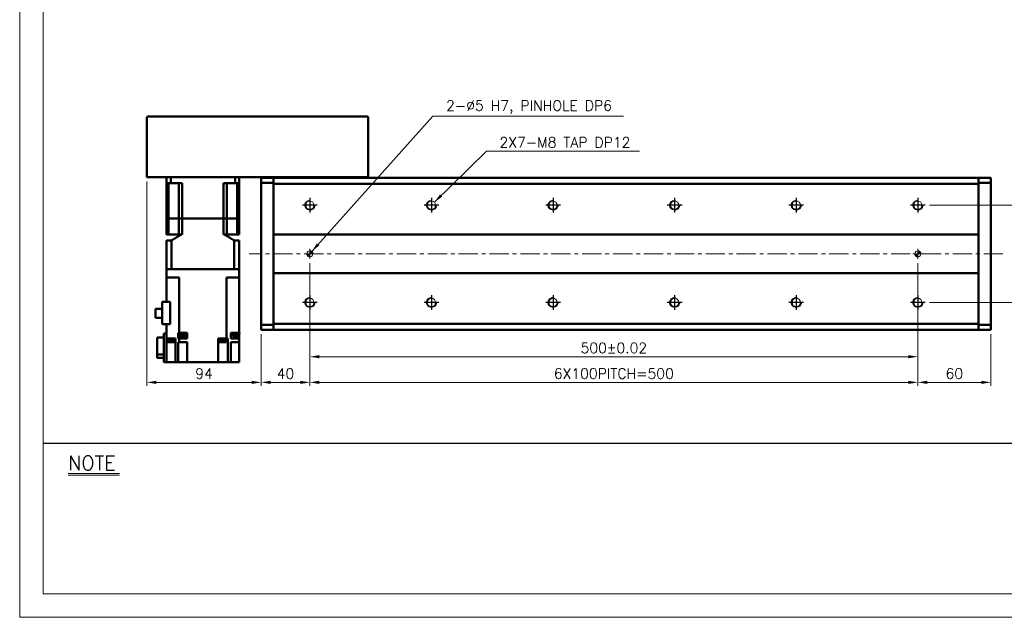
# Model space of a CAD drawing. Header units: millimetres. Extents: x 46891 to 50168, y 6223 to 9676.
# Tile 1 of 5: x 48547 to 49356, y 8529 to 9021. Entities that reach past the tile are written whole.
import ezdxf

# ---------------------------------------------------------------- set-up
doc = ezdxf.new("R2010")
doc.units = ezdxf.units.MM
doc.header["$LTSCALE"] = 0.5
doc.linetypes.add('CENTER', pattern=[50.8, 31.75, -6.35, 6.35, -6.35])
doc.layers.get('0').update_dxf_attribs({"lineweight": 20})
for name, color, linetype, lineweight in [('1', 1, 'CENTER', 13), ('4', 4, 'Continuous', 13), ('외형선(ISO)', 7, 'Continuous', 50)]:
    doc.layers.add(name, color=color, linetype=linetype, lineweight=lineweight)
for name, color, linetype in [('3', 3, 'Continuous'), ('C', 1, 'CENTER'), ('DIM', 4, 'Continuous')]:
    doc.layers.add(name, color=color, linetype=linetype)
doc.styles.add('DSR TEXT', font='romans.shx', dxfattribs={"bigfont": 'whgtxt.shx'})
doc.styles.get("Standard").update_dxf_attribs({"font": 'romans.shx', "bigfont": 'whgtxt.shx'})
doc.dimstyles.new('DSR', dxfattribs={"dimscale": 2, "dimtxt": 3, "dimasz": 3, "dimexe": 0.5, "dimexo": 0.5, "dimgap": 0.5, "dimtad": 1, "dimdsep": 46, "dimtxsty": 'Standard', "dimcen": 2.5, "dimclrd": 4, "dimclre": 4, "dimclrt": 2, "dimadec": 0, "dimazin": 2, "dimtfac": 1, "dimtmove": 0, "dimatfit": 3, "dimfxl": 0, "dimlwd": -1, "dimlwe": -1, "dimarcsym": 0})

# ---------------------------------------------------------------- blocks, each defined once
blk = doc.blocks.new('A$C13F00394')
for p, q in [((-202.34, 25.67), (-191.42, 25.67)), ((-202.34, 25.3), (-191.42, 25.3))]:
    blk.add_line(p, q)
at = {"layer": '3'}
blk.add_line((0, 32), (-207.68, 32), dxfattribs=at)
at = {"layer": '4', "color": 0, "style": 'DSR TEXT'}
blk.add_text('NOTE', height=3, dxfattribs=at).set_placement((-202.39, 26.38))
blk = doc.blocks.new('A$C1C1952E1')
at = {"color": 1}
blk.add_lwpolyline([(0, 0), (420, 0), (420, 297), (0, 297)], close=True, dxfattribs=at)
at = {"color": 3}
blk.add_lwpolyline([(5, 5), (415, 5), (415, 292), (5, 292)], close=True, dxfattribs=at)
blk = doc.blocks.new('A$C33E56CC6')
h = blk.add_hatch()
h.set_pattern_fill('ANSI31', color=256, style=0)
h.set_pattern_definition([(45, (-7065.45672, -6508.5399), (-0.0883883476, 0.0883883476), [])])
h.paths.add_polyline_path([(4, 6.5, 0.414214), (1.5, 4), (4, 4)])
h.paths.add_polyline_path([(6.5, 4), (4, 4), (4, 1.5, 0.414214)])
blk.add_circle((4, 4), 2.5)
at = {"layer": '1'}
for p, q in [((0, 4), (8, 4)), ((4, 0), (4, 8))]:
    blk.add_line(p, q, dxfattribs=at)
blk = doc.blocks.new('tap8')
blk.add_circle((0, 0), 3.4)
at = {"layer": 'C', "color": 1, "linetype": 'CENTER'}
for p, q in [((-6.05, 0), (6.05, 0)), ((0, -6.05), (0, 6.05))]:
    blk.add_line(p, q, dxfattribs=at)
at = {"layer": 'DIM', "color": 3}
blk.add_arc((0, 0), 4, 263.84551, 189.43144, dxfattribs=at)
blk = doc.blocks.new('*D90')
at = {"color": 1, "linetype": 'ByBlock'}
for p, q in [((48785.29, 8820.41), (48785.29, 8740.39)), ((49285.29, 8820.41), (49285.29, 8740.39)), ((48793.09, 8743.39), (49277.49, 8743.39))]:
    blk.add_line(p, q, dxfattribs=at)
at = {"color": 1}
for points in [[(48793.09, 8744.69), (48793.09, 8742.09), (48785.29, 8743.39)], [(49277.49, 8744.69), (49277.49, 8742.09), (49285.29, 8743.39)]]:
    blk.add_solid(points, dxfattribs=at)
at = {"layer": 'Defpoints', "color": 0}
for p in [(48785.29, 8824.01), (49285.29, 8824.01), (49285.29, 8743.39)]:
    blk.add_point(p, dxfattribs=at)
at = {"color": 3, "insert": (49035.29, 8750.59), "char_height": 8.4, "attachment_point": 5, "style": 'DSR TEXT'}
blk.add_mtext('500%%P0.02', dxfattribs=at)
blk = doc.blocks.new('*D91')
at = {"color": 1, "linetype": 'ByBlock'}
for p, q in [((48785.29, 8776.8), (48785.29, 8719.27)), ((49285.29, 8776.8), (49285.29, 8719.27)), ((48793.09, 8722.27), (49277.49, 8722.27))]:
    blk.add_line(p, q, dxfattribs=at)
at = {"color": 1}
for points in [[(48793.09, 8723.57), (48793.09, 8720.97), (48785.29, 8722.27)], [(49277.49, 8723.57), (49277.49, 8720.97), (49285.29, 8722.27)]]:
    blk.add_solid(points, dxfattribs=at)
at = {"layer": 'Defpoints', "color": 0}
for p in [(48785.29, 8780.4), (49285.29, 8780.4), (49285.29, 8722.27)]:
    blk.add_point(p, dxfattribs=at)
at = {"color": 3, "insert": (49035.29, 8729.47), "char_height": 8.4, "attachment_point": 5, "style": 'DSR TEXT'}
blk.add_mtext('6X100PITCH=500', dxfattribs=at)
blk = doc.blocks.new('*D92')
at = {"color": 1, "linetype": 'ByBlock'}
for p, q in [((49285.29, 8776.8), (49285.29, 8719.27)), ((49345.29, 8761.91), (49345.29, 8719.27)), ((49293.09, 8722.27), (49337.49, 8722.27))]:
    blk.add_line(p, q, dxfattribs=at)
at = {"color": 1}
for points in [[(49293.09, 8723.57), (49293.09, 8720.97), (49285.29, 8722.27)], [(49337.49, 8723.57), (49337.49, 8720.97), (49345.29, 8722.27)]]:
    blk.add_solid(points, dxfattribs=at)
at = {"layer": 'Defpoints', "color": 0}
for p in [(49285.29, 8780.4), (49345.29, 8765.51), (49345.29, 8722.27)]:
    blk.add_point(p, dxfattribs=at)
at = {"color": 3, "insert": (49315.29, 8729.47), "char_height": 8.4, "attachment_point": 5, "style": 'DSR TEXT'}
blk.add_mtext('60', dxfattribs=at)
blk = doc.blocks.new('*D93')
at = {"color": 1, "linetype": 'ByBlock'}
for p, q in [((48785.29, 8820.41), (48785.29, 8719.27)), ((48745.29, 8761.91), (48745.29, 8719.27)), ((48777.49, 8722.27), (48753.09, 8722.27))]:
    blk.add_line(p, q, dxfattribs=at)
at = {"color": 1}
for points in [[(48753.09, 8723.57), (48753.09, 8720.97), (48745.29, 8722.27)], [(48777.49, 8723.57), (48777.49, 8720.97), (48785.29, 8722.27)]]:
    blk.add_solid(points, dxfattribs=at)
at = {"layer": 'Defpoints', "color": 0}
for p in [(48785.29, 8824.01), (48745.29, 8765.51), (48745.29, 8722.27)]:
    blk.add_point(p, dxfattribs=at)
at = {"color": 3, "insert": (48765.29, 8729.47), "char_height": 8.4, "attachment_point": 5, "style": 'DSR TEXT'}
blk.add_mtext('40', dxfattribs=at)
blk = doc.blocks.new('*D94')
at = {"color": 1, "linetype": 'ByBlock'}
for p, q in [((49294.94, 8868.01), (49381.54, 8868.01)), ((49378.54, 8795.81), (49378.54, 8860.21)), ((49294.94, 8788.01), (49381.54, 8788.01))]:
    blk.add_line(p, q, dxfattribs=at)
at = {"color": 1}
for points in [[(49377.24, 8860.21), (49379.84, 8860.21), (49378.54, 8868.01)], [(49377.24, 8795.81), (49379.84, 8795.81), (49378.54, 8788.01)]]:
    blk.add_solid(points, dxfattribs=at)
at = {"layer": 'Defpoints', "color": 0}
for p in [(49291.34, 8868.01), (49378.54, 8868.01), (49291.34, 8788.01)]:
    blk.add_point(p, dxfattribs=at)
at = {"color": 3, "insert": (49371.34, 8828.01), "char_height": 8.4, "attachment_point": 5, "rotation": 90, "style": 'DSR TEXT'}
blk.add_mtext('80', dxfattribs=at)
blk = doc.blocks.new('*D95')
at = {"color": 1, "linetype": 'ByBlock'}
for p, q in [((48651.29, 8887.41), (48651.29, 8719.27)), ((48745.29, 8761.91), (48745.29, 8719.27)), ((48737.49, 8722.27), (48659.09, 8722.27))]:
    blk.add_line(p, q, dxfattribs=at)
at = {"color": 1}
for points in [[(48659.09, 8723.57), (48659.09, 8720.97), (48651.29, 8722.27)], [(48737.49, 8723.57), (48737.49, 8720.97), (48745.29, 8722.27)]]:
    blk.add_solid(points, dxfattribs=at)
at = {"layer": 'Defpoints', "color": 0}
for p in [(48651.29, 8891.01), (48745.29, 8765.51), (48651.29, 8722.27)]:
    blk.add_point(p, dxfattribs=at)
at = {"color": 3, "insert": (48698.29, 8729.47), "char_height": 8.4, "attachment_point": 5, "style": 'DSR TEXT'}
blk.add_mtext('94', dxfattribs=at)

msp = doc.modelspace()

# ---------------------------------------------------------------- linework, layer by layer
at = {"layer": '1'}
msp.add_line((49355.28843, 8828.00941), (48735.28843, 8828.00941), dxfattribs=at)
at = {"layer": '외형선(ISO)'}
for p, q in [((48651.28843, 8891.00941), (48651.28843, 8940.00941)), ((48652.28843, 8941.00941), (48832.28843, 8941.00941)), ((48833.28843, 8940.00941), (48833.28843, 8891.00941)), ((48651.28843, 8891.00941), (48652.28843, 8891.00941)), ((48652.28843, 8891.00941), (48832.28843, 8891.00941)), ((48667.28843, 8891.00941), (48667.28843, 8886.00941)), ((48670.83092, 8891.00941), (48670.83092, 8886.00941)), ((48723.74595, 8891.00941), (48723.74595, 8886.00941)), ((48727.28843, 8891.00941), (48727.28843, 8886.00941)), ((48772.63843, 8890.89441), (48803.93843, 8890.89441)), ((48772.63843, 8890.89441), (48772.63843, 8890.54941)), ((48803.93843, 8890.89441), (48803.93843, 8890.54941)), ((48832.28843, 8891.00941), (48833.28843, 8891.00941)), ((48670.83092, 8886.00941), (48667.28843, 8886.00941)), ((48667.28843, 8857.00941), (48667.28843, 8886.00941)), ((48669.00085, 8886.00941), (48669.00085, 8857.00941)), ((48670.83092, 8886.00941), (48680.25171, 8886.00941)), ((48677.53843, 8886.00941), (48677.53843, 8857.00941)), ((48680.25171, 8857.00941), (48680.25171, 8886.00941)), ((48714.32516, 8886.00941), (48723.74595, 8886.00941)), ((48714.32516, 8857.00941), (48714.32516, 8886.00941)), ((48717.03843, 8886.00941), (48717.03843, 8857.00941)), ((48727.28843, 8886.00941), (48723.74595, 8886.00941)), ((48725.57602, 8886.00941), (48725.57602, 8857.00941)), ((48727.28843, 8857.00941), (48727.28843, 8886.00941)), ((48745.28843, 8889.63073), (48745.28843, 8890.50941)), ((48755.28843, 8890.50941), (48745.28843, 8890.50941)), ((48745.28843, 8889.63073), (48745.28843, 8886.50941)), ((48745.28843, 8886.50941), (48745.28843, 8769.50941)), ((48755.28843, 8886.50941), (48745.28843, 8886.50941)), ((48755.28843, 8889.63073), (48755.28843, 8890.50941)), ((49335.28843, 8890.50941), (48755.28843, 8890.50941)), ((48755.28843, 8890.50941), (48755.28843, 8889.63073)), ((48755.28843, 8889.63073), (48755.28843, 8885.50941)), ((48755.28843, 8886.50941), (48755.28843, 8889.63073)), ((48755.28843, 8885.50941), (48755.28843, 8844.00941)), ((49335.28843, 8885.50941), (48755.28843, 8885.50941)), ((48772.63843, 8890.54941), (48803.93843, 8890.54941)), ((49335.28843, 8890.50941), (49335.28843, 8889.63073)), ((49335.28843, 8889.63073), (49335.28843, 8890.50941)), ((49335.28843, 8890.50941), (49345.28843, 8890.50941)), ((49335.28843, 8885.50941), (49335.28843, 8889.63073)), ((49335.28843, 8889.63073), (49335.28843, 8886.50941)), ((49335.28843, 8886.50941), (49345.28843, 8886.50941)), ((49335.28843, 8844.00941), (49335.28843, 8885.50941)), ((49345.28843, 8890.50941), (49345.28843, 8889.63073)), ((49345.28843, 8886.50941), (49345.28843, 8889.63073)), ((49345.28843, 8769.50941), (49345.28843, 8886.50941)), ((48667.28843, 8857.00941), (48669.00085, 8857.00941)), ((48669.00085, 8857.00941), (48667.28843, 8857.00941)), ((48667.28843, 8857.00941), (48667.28843, 8844.00941)), ((48669.00085, 8857.00941), (48672.53843, 8857.00941)), ((48669.00085, 8857.00941), (48672.53843, 8857.00941)), ((48669.00085, 8857.00941), (48669.00085, 8844.00941)), ((48672.53843, 8857.00941), (48677.53843, 8857.00941)), ((48672.53843, 8857.00941), (48677.53843, 8857.00941)), ((48677.53843, 8857.00941), (48680.25171, 8857.00941)), ((48680.25171, 8857.00941), (48677.53843, 8857.00941)), ((48677.53843, 8857.00941), (48677.53843, 8844.00941)), ((48680.25171, 8857.00941), (48714.32516, 8857.00941)), ((48680.25171, 8857.00941), (48714.32516, 8857.00941)), ((48680.25171, 8857.00941), (48680.25171, 8844.00941)), ((48714.32516, 8857.00941), (48717.03843, 8857.00941)), ((48717.03843, 8857.00941), (48714.32516, 8857.00941)), ((48714.32516, 8857.00941), (48714.32516, 8844.00941)), ((48717.03843, 8857.00941), (48722.03843, 8857.00941)), ((48717.03843, 8857.00941), (48722.03843, 8857.00941)), ((48717.03843, 8857.00941), (48717.03843, 8844.00941)), ((48722.03843, 8857.00941), (48725.57602, 8857.00941)), ((48722.03843, 8857.00941), (48725.57602, 8857.00941)), ((48725.57602, 8857.00941), (48727.28843, 8857.00941)), ((48727.28843, 8857.00941), (48725.57602, 8857.00941)), ((48725.57602, 8857.00941), (48725.57602, 8844.00941)), ((48727.28843, 8857.00941), (48727.28843, 8844.00941)), ((48669.00085, 8844.00941), (48667.28843, 8844.00941)), ((48677.53843, 8844.00941), (48669.00085, 8844.00941)), ((48680.25171, 8844.00941), (48677.53843, 8844.00941)), ((48717.03843, 8844.00941), (48714.32516, 8844.00941)), ((48717.03843, 8844.00941), (48725.57602, 8844.00941)), ((48727.28843, 8844.00941), (48725.57602, 8844.00941)), ((48755.28843, 8844.00941), (48755.28843, 8843.15586)), ((48755.28843, 8844.00941), (49335.28843, 8844.00941)), ((48755.28843, 8843.15586), (48755.28843, 8842.8023)), ((48755.28843, 8842.8023), (48755.28843, 8813.21652)), ((48755.28843, 8813.21652), (48755.28843, 8842.8023)), ((49335.28843, 8843.15586), (49335.28843, 8844.00941)), ((49335.28843, 8842.8023), (49335.28843, 8843.15586)), ((49335.28843, 8813.21652), (49335.28843, 8842.8023)), ((49335.28843, 8842.8023), (49335.28843, 8813.21652)), ((48671.5931, 8839.00941), (48667.28843, 8839.00941)), ((48667.28843, 8839.00941), (48667.28843, 8815.50941)), ((48671.5931, 8839.00941), (48671.5931, 8815.50941)), ((48727.28843, 8839.00941), (48722.98376, 8839.00941)), ((48722.98376, 8839.00941), (48722.98376, 8815.50941)), ((48727.28843, 8839.00941), (48727.28843, 8815.50941)), ((48667.28843, 8808.50941), (48667.28843, 8815.50941)), ((48667.2929, 8815.50941), (48667.28843, 8815.50941)), ((48671.58788, 8815.50941), (48667.2929, 8815.50941)), ((48671.5931, 8815.50941), (48671.58788, 8815.50941)), ((48671.5931, 8815.50941), (48722.98376, 8815.50941)), ((48722.78843, 8815.50941), (48671.78843, 8815.50941)), ((48722.98898, 8815.50941), (48722.98376, 8815.50941)), ((48727.28396, 8815.50941), (48722.98898, 8815.50941)), ((48727.28843, 8815.50941), (48727.28396, 8815.50941)), ((48727.28843, 8815.50941), (48727.28843, 8808.50941)), ((48755.28843, 8813.21652), (48755.28843, 8812.86296)), ((48755.28843, 8812.86296), (48755.28843, 8812.00941)), ((48755.28843, 8812.00941), (48755.28843, 8770.50941)), ((49335.28843, 8812.00941), (48755.28843, 8812.00941)), ((49335.28843, 8812.86296), (49335.28843, 8813.21652)), ((49335.28843, 8812.00941), (49335.28843, 8812.86296)), ((49335.28843, 8770.50941), (49335.28843, 8812.00941)), ((48667.28843, 8808.50941), (48667.28843, 8788.60941)), ((48667.28843, 8808.50941), (48671.78843, 8808.50941)), ((48677.72907, 8808.50941), (48671.78843, 8808.50941)), ((48677.72907, 8808.50941), (48677.72907, 8762.90941)), ((48716.8478, 8808.50941), (48722.78843, 8808.50941)), ((48716.8478, 8808.50941), (48716.8478, 8758.40941)), ((48722.78843, 8808.50941), (48727.28843, 8808.50941)), ((48727.28843, 8808.50941), (48727.28843, 8762.90941)), ((48670.49976, 8788.60941), (48663.88843, 8788.60941)), ((48663.88843, 8788.60941), (48663.88843, 8770.25941)), ((48670.49976, 8770.25941), (48670.49976, 8788.60941)), ((48658.48843, 8775.38441), (48658.48843, 8782.83441)), ((48658.48843, 8782.83441), (48663.88843, 8782.83441)), ((48658.48843, 8775.38441), (48663.88843, 8775.38441)), ((48663.88843, 8770.25941), (48670.49976, 8770.25941)), ((48667.28843, 8758.40941), (48667.28843, 8770.25941)), ((48745.28843, 8769.50941), (48745.28843, 8766.38809)), ((48755.28843, 8769.50941), (48745.28843, 8769.50941)), ((48755.28843, 8770.50941), (48755.28843, 8766.38809)), ((48755.28843, 8770.50941), (49335.28843, 8770.50941)), ((48755.28843, 8766.38809), (48755.28843, 8769.50941)), ((49335.28843, 8766.38809), (49335.28843, 8770.50941)), ((49335.28843, 8769.50941), (49335.28843, 8766.38809)), ((49335.28843, 8769.50941), (49345.28843, 8769.50941)), ((49345.28843, 8766.38809), (49345.28843, 8769.50941)), ((48667.28843, 8762.40941), (48665.28843, 8762.40941)), ((48665.28843, 8738.90941), (48665.28843, 8762.40941)), ((48667.28843, 8762.90941), (48667.25352, 8762.90941)), ((48667.25352, 8762.90941), (48667.25352, 8762.40941)), ((48677.32976, 8762.90941), (48677.00981, 8762.90941)), ((48677.00981, 8758.40941), (48677.00981, 8762.90941)), ((48677.32976, 8762.90941), (48677.72907, 8762.90941)), ((48677.67568, 8762.90941), (48677.67568, 8762.20941)), ((48677.67568, 8762.20941), (48683.57568, 8762.20941)), ((48677.72907, 8762.90941), (48680.17315, 8762.90941)), ((48677.82568, 8762.20941), (48677.82568, 8760.20941)), ((48681.07822, 8762.90941), (48680.17315, 8762.90941)), ((48681.07822, 8762.90941), (48684.48843, 8762.90941)), ((48683.42568, 8762.20941), (48683.42568, 8760.20941)), ((48683.57568, 8762.90941), (48683.57568, 8762.20941)), ((48684.48843, 8762.90941), (48684.48843, 8758.40941)), ((48721.72845, 8762.90941), (48720.28843, 8762.90941)), ((48720.28843, 8762.90941), (48720.28843, 8758.40941)), ((48721.42335, 8762.90941), (48721.42335, 8762.20941)), ((48721.42335, 8762.20941), (48727.32335, 8762.20941)), ((48721.57335, 8762.20941), (48721.57335, 8760.20941)), ((48721.72845, 8762.90941), (48727.28843, 8762.90941)), ((48727.17335, 8762.20941), (48727.17335, 8760.20941)), ((48727.32335, 8762.90941), (48727.28843, 8762.90941)), ((48727.28843, 8758.40941), (48727.28843, 8762.20941)), ((48727.32335, 8762.90941), (48727.32335, 8762.20941)), ((48745.28843, 8765.50941), (48745.28843, 8766.38809)), ((48755.28843, 8765.50941), (48745.28843, 8765.50941)), ((48755.28843, 8765.50941), (48755.28843, 8766.38809)), ((48755.28843, 8766.38809), (48755.28843, 8765.50941)), ((49335.28843, 8765.50941), (48755.28843, 8765.50941)), ((49335.28843, 8766.38809), (49335.28843, 8765.50941)), ((49335.28843, 8765.50941), (49335.28843, 8766.38809)), ((49335.28843, 8765.50941), (49345.28843, 8765.50941)), ((49345.28843, 8766.38809), (49345.28843, 8765.50941)), ((48659.78843, 8745.28172), (48659.78843, 8759.10936)), ((48659.78843, 8759.10936), (48665.28843, 8759.10936)), ((48667.28843, 8738.90941), (48667.28843, 8758.40941)), ((48667.28843, 8758.40941), (48672.84841, 8758.40941)), ((48667.79973, 8758.40941), (48667.79973, 8757.90941)), ((48667.79973, 8757.90941), (48673.79973, 8757.90941)), ((48667.84973, 8757.90941), (48667.84973, 8757.20941)), ((48667.84973, 8757.20941), (48673.74973, 8757.20941)), ((48667.99973, 8757.20941), (48667.99973, 8755.20941)), ((48667.99973, 8755.20941), (48673.59973, 8755.20941)), ((48674.78843, 8758.40941), (48672.84841, 8758.40941)), ((48673.59973, 8757.20941), (48673.59973, 8755.20941)), ((48673.74973, 8757.90941), (48673.74973, 8757.20941)), ((48673.79973, 8758.40941), (48673.79973, 8757.90941)), ((48674.78843, 8738.90941), (48674.78843, 8758.40941)), ((48677.00981, 8758.40941), (48677.32976, 8758.40941)), ((48677.32976, 8755.40941), (48677.00981, 8755.40941)), ((48677.00981, 8738.90941), (48677.00981, 8755.40941)), ((48677.72907, 8758.40941), (48677.32976, 8758.40941)), ((48677.32976, 8755.40941), (48677.72907, 8755.40941)), ((48677.72907, 8755.40941), (48677.72907, 8758.40941)), ((48684.48843, 8758.40941), (48677.72907, 8758.40941)), ((48677.72907, 8755.40941), (48684.48843, 8755.40941)), ((48677.82568, 8760.20941), (48683.42568, 8760.20941)), ((48684.48843, 8738.90941), (48684.48843, 8755.40941)), ((48716.8478, 8758.40941), (48709.78843, 8758.40941)), ((48709.78843, 8758.40941), (48709.78843, 8738.90941)), ((48710.5844, 8758.40941), (48710.5844, 8757.90941)), ((48710.5844, 8757.90941), (48716.5844, 8757.90941)), ((48710.6344, 8757.90941), (48710.6344, 8757.20941)), ((48710.6344, 8757.20941), (48716.5344, 8757.20941)), ((48710.7844, 8757.20941), (48710.7844, 8755.20941)), ((48710.7844, 8755.20941), (48716.3844, 8755.20941)), ((48716.3844, 8757.20941), (48716.3844, 8755.20941)), ((48716.5344, 8757.90941), (48716.5344, 8757.20941)), ((48716.5844, 8758.40941), (48716.5844, 8757.90941)), ((48716.8478, 8758.40941), (48717.24711, 8758.40941)), ((48717.79651, 8758.40941), (48717.24711, 8758.40941)), ((48717.79651, 8758.40941), (48717.79651, 8738.90941)), ((48720.28843, 8758.40941), (48721.72845, 8758.40941)), ((48721.72845, 8755.40941), (48720.28843, 8755.40941)), ((48720.28843, 8755.40941), (48720.28843, 8738.90941)), ((48721.57335, 8760.20941), (48727.17335, 8760.20941)), ((48727.28843, 8758.40941), (48721.72845, 8758.40941)), ((48721.72845, 8755.40941), (48727.28843, 8755.40941)), ((48727.28843, 8758.40941), (48727.28843, 8755.40941)), ((48727.28843, 8738.90941), (48727.28843, 8755.40941)), ((48659.78843, 8742.30947), (48659.78843, 8745.28172)), ((48659.78843, 8745.28172), (48665.28843, 8745.28172)), ((48659.78843, 8742.30947), (48665.28843, 8742.30947)), ((48665.28843, 8738.90941), (48667.28843, 8738.90941)), ((48667.28843, 8738.90941), (48671.28843, 8738.90941)), ((48674.78843, 8738.90941), (48671.28843, 8738.90941)), ((48677.00981, 8738.90941), (48674.78843, 8738.90941)), ((48677.00981, 8738.90941), (48680.98843, 8738.90941)), ((48684.48843, 8738.90941), (48680.98843, 8738.90941)), ((48684.48843, 8738.90941), (48709.78843, 8738.90941)), ((48713.28843, 8738.90941), (48709.78843, 8738.90941)), ((48713.28843, 8738.90941), (48717.79651, 8738.90941)), ((48720.28843, 8738.90941), (48717.79651, 8738.90941)), ((48723.78843, 8738.90941), (48720.28843, 8738.90941)), ((48723.78843, 8738.90941), (48727.28843, 8738.90941))]:
    msp.add_line(p, q, dxfattribs=at)
for centre, start, end in [((48652.28843, 8940.00941), 90, 180), ((48832.28843, 8940.00941), 0, 90)]:
    msp.add_arc(centre, 1, start, end, dxfattribs=at)
for points, weights in [([(48671.5931, 8839.00941), (48676.21493, 8842.01598), (48680.25171, 8844.00941)], [1.35251798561, 1.41367336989, 1.45736434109]), ([(48714.32516, 8844.00941), (48718.36194, 8842.01598), (48722.98376, 8839.00941)], [1.45736434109, 1.41367336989, 1.35251798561])]:
    msp.add_rational_spline(points, weights, degree=2, dxfattribs=at)

# ---------------------------------------------------------------- block references
at = {"xscale": 3.861000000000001, "yscale": 3.861000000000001, "zscale": 3.861000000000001}
for name, p in [('A$C1C1952E1', (48546.67132, 8528.99552)), ('A$C13F00394', (49367.83861, 8548.30052))]:
    msp.add_blockref(name, p, dxfattribs=at)
at = {"xscale": -1}
for name, p, rotation in [('tap8', (48785.28843, 8868.00941), 90), ('tap8', (48885.28843, 8868.00941), 90), ('tap8', (48985.28843, 8868.00941), 90), ('tap8', (49085.28843, 8868.00941), 90), ('tap8', (49185.28843, 8868.00941), 90), ('tap8', (49285.28843, 8868.00941), 90), ('A$C33E56CC6', (48781.28843, 8832.00941), 180), ('A$C33E56CC6', (49281.28843, 8832.00941), 180), ('tap8', (48785.28843, 8788.00941), 90), ('tap8', (48885.28843, 8788.00941), 90), ('tap8', (48985.28843, 8788.00941), 90), ('tap8', (49085.28843, 8788.00941), 90), ('tap8', (49185.28843, 8788.00941), 90), ('tap8', (49285.28843, 8788.00941), 90)]:
    msp.add_blockref(name, p, dxfattribs=dict(at, rotation=rotation))

# ---------------------------------------------------------------- texts
at = {"color": 3, "char_height": 8.4, "attachment_point": 1, "style": 'DSR TEXT'}
for s, insert in [('2-%%C5 H7, PINHOLE DP6', (48897.27804, 8954.11414)), ('2X7-M8 TAP DP12', (48941.26111, 8923.86192))]:
    msp.add_mtext(s, dxfattribs=dict(at, insert=insert))

# ---------------------------------------------------------------- dimensions: what is measured, and where the dimension line sits
for base, p1, p2, picture, middle in [((48651.28843, 8722.27447), (48745.28843, 8765.50941), (48651.28843, 8891.00941), '*D95', (48698.28843, 8729.47447)), ((48745.28843, 8722.27447), (48785.28843, 8824.00941), (48745.28843, 8765.50941), '*D93', (48765.28843, 8729.47447)), ((49345.28843, 8722.27447), (49285.28843, 8780.39777), (49345.28843, 8765.50941), '*D92', (49315.28843, 8729.47447))]:
    dim = msp.add_linear_dim(base=base, p1=p1, p2=p2, dimstyle='DSR', override={"dimscale": 3, "dimtxt": 2.8, "dimasz": 2.600136, "dimexe": 1, "dimexo": 1.2, "dimgap": 1, "dimdec": 4, "dimtxsty": 'DSR TEXT', "dimclrd": 1, "dimclre": 1, "dimclrt": 3, "dimtdec": 4, "dimtix": 1})
    dim.commit()
    dim.dimension.update_dxf_attribs({"geometry": picture, "text_midpoint": middle})
dim = msp.add_linear_dim(base=(49378.53777, 8868.00941), p1=(49291.33541, 8788.00941), p2=(49291.33541, 8868.00941), angle=270, dimstyle='DSR', override={"dimscale": 3, "dimtxt": 2.8, "dimasz": 2.600136, "dimexe": 1, "dimexo": 1.2, "dimgap": 1, "dimdec": 4, "dimtxsty": 'DSR TEXT', "dimclrd": 1, "dimclre": 1, "dimclrt": 3, "dimtdec": 4, "dimtix": 1})
dim.commit()
dim.dimension.update_dxf_attribs({"geometry": '*D94', "text_midpoint": (49371.33777, 8828.00941)})
for base, p1, p2, text, picture, middle in [((49285.28843, 8743.38613), (48785.28843, 8824.00941), (49285.28843, 8824.00941), '<>%%P0.02', '*D90', (49035.28843, 8750.58613)), ((49285.28843, 8722.27447), (48785.28843, 8780.39777), (49285.28843, 8780.39777), '6X100PITCH=<>', '*D91', (49035.28843, 8729.47447))]:
    dim = msp.add_linear_dim(base=base, p1=p1, p2=p2, text=text, dimstyle='DSR', override={"dimscale": 3, "dimtxt": 2.8, "dimasz": 2.600136, "dimexe": 1, "dimexo": 1.2, "dimgap": 1, "dimdec": 4, "dimtxsty": 'DSR TEXT', "dimclrd": 1, "dimclre": 1, "dimclrt": 3, "dimtdec": 4, "dimtix": 1})
    dim.commit()
    dim.dimension.update_dxf_attribs({"geometry": picture, "text_midpoint": middle})

# ---------------------------------------------------------------- leaders
at = {"annotation_type": 0, "has_hookline": 1, "hookline_direction": 0}
for points, text_width in [([(48786.86681, 8829.94816), (48886.47763, 8941.11414), (48894.27804, 8941.11414)], 145.875), ([(48887.66952, 8870.43643), (48930.4607, 8912.46192), (48938.26111, 8912.46192)], 115.25)]:
    msp.add_leader(points, dimstyle='DSR', override={"dimscale": 3, "dimtxt": 2.8, "dimasz": 2.600136, "dimexe": 1, "dimexo": 1.2, "dimgap": 1, "dimdec": 4, "dimtxsty": 'DSR TEXT', "dimclrd": 1, "dimclre": 1, "dimclrt": 3, "dimtdec": 4, "dimtix": 1}, dxfattribs=dict(at, text_width=text_width))

doc.saveas('drawing.dxf')
